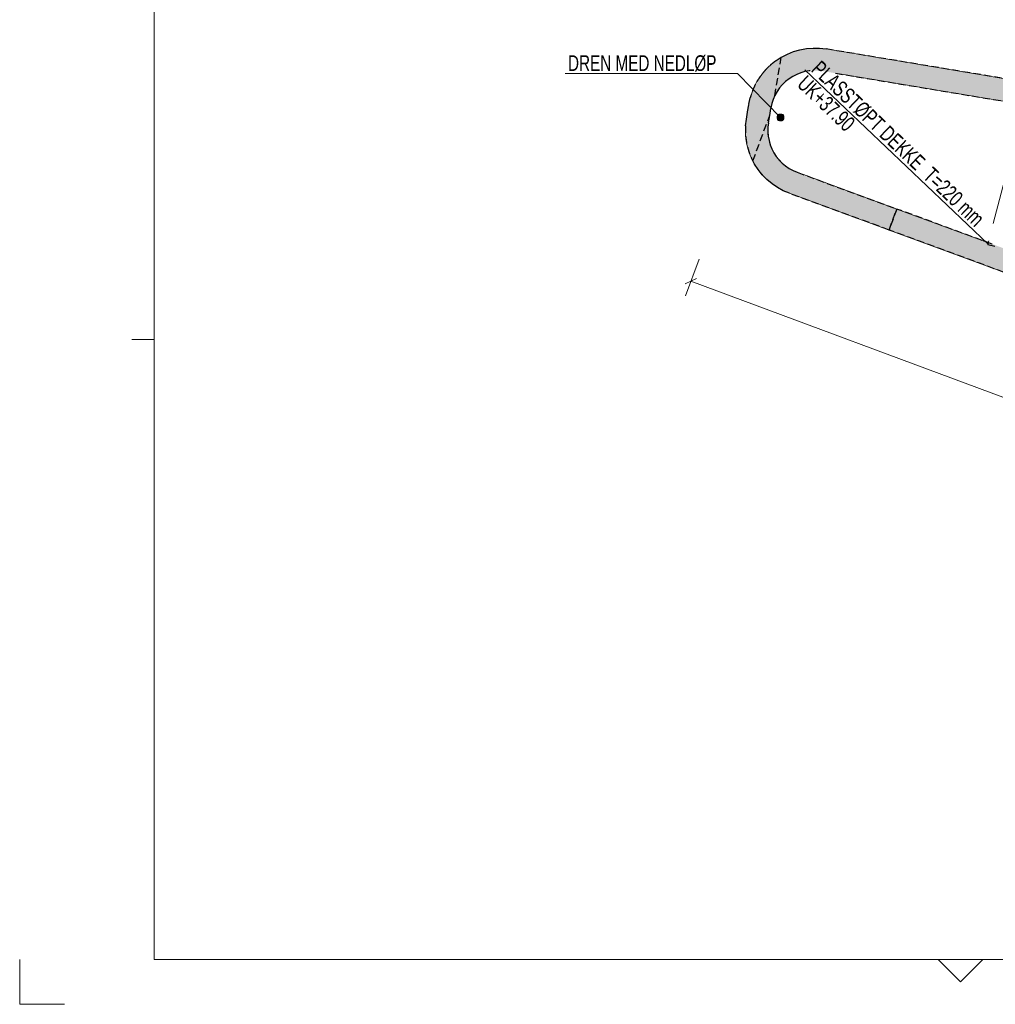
# Model space of a CAD drawing. Header units: millimetres. Extents: x 58962 to 143062, y 63981 to 123381.
# Tile 1 of 13: x 58962 to 80740, y 63981 to 85970. Entities that reach past the tile are written whole.
import ezdxf

# ---------------------------------------------------------------- set-up
doc = ezdxf.new("R2010")
doc.units = ezdxf.units.MM
doc.header["$LTSCALE"] = 100
doc.linetypes.add('HIDDEN', pattern=[2.38125, 1.5875, -0.79375])
doc.linetypes.add('XKITLINE00', pattern=[0])
for name, color, linetype, lineweight in [('GraphicObject', 6, 'Continuous', 0), ('OtherObjectType', 1, 'Continuous', 0), ('Part', 2, 'Continuous', 0), ('Part_Hidden', 7, 'Continuous', 0), ('Text', 3, 'Continuous', 0), ('Z-DIMENSIONS', 1, 'Continuous', 0)]:
    doc.layers.add(name, color=color, linetype=linetype, lineweight=lineweight)
doc.styles.add('ARIAL_NARROW', font='ARIALN.TTF')

msp = doc.modelspace()

# ---------------------------------------------------------------- hatches: boundary and pattern name
at = {"layer": 'Part'}
for points in [[(76964, 85316), (82290, 84431), (82208, 83937), (76882, 84822), (76785, 84834), (76687, 84835), (76589, 84828), (76492, 84810), (76398, 84783), (76307, 84747), (76219, 84702), (76137, 84649), (76060, 84588), (75989, 84520), (75926, 84446), (75870, 84365), (75822, 84279), (75783, 84189), (75753, 84096), (75732, 84000), (75704, 83832), (75211, 83914), (75239, 84082), (75270, 84226), (75315, 84366), (75374, 84501), (75445, 84629), (75529, 84750), (75625, 84862), (75730, 84965), (75846, 85056), (75970, 85136), (76101, 85203), (76238, 85257), (76379, 85297), (76524, 85323), (76671, 85335), (76818, 85333)], [(76317, 82562), (78541, 81742), (78368, 81273), (76144, 82093), (76008, 82151), (75878, 82222), (75756, 82305), (75642, 82401), (75539, 82507), (75446, 82622), (75366, 82746), (75298, 82878), (75243, 83016), (75202, 83158), (75175, 83303), (75163, 83451), (75166, 83599), (75183, 83746), (75211, 83914), (75704, 83832), (75676, 83664), (75665, 83566), (75663, 83467), (75671, 83369), (75689, 83272), (75716, 83177), (75753, 83085), (75798, 82998), (75852, 82915), (75913, 82838), (75982, 82767), (76058, 82704), (76139, 82648), (76226, 82601)], [(78541, 81742), (90111, 77485), (89939, 77016), (78368, 81273)]]:
    msp.add_hatch(color=253, dxfattribs=at).paths.add_polyline_path(points, flags=17)
at = {"layer": 'Text'}
msp.add_hatch(color=3, dxfattribs=at).paths.add_polyline_path([(76019, 83855), (76019, 83853), (76020, 83852), (76020, 83850), (76021, 83849), (76021, 83848), (76022, 83846), (76022, 83845), (76023, 83843), (76023, 83842), (76024, 83841), (76024, 83839), (76024, 83838), (76025, 83836), (76025, 83835), (76026, 83834), (76026, 83832), (76026, 83831), (76027, 83829), (76027, 83828), (76027, 83827), (76028, 83825), (76028, 83824), (76028, 83823), (76029, 83821), (76029, 83820), (76029, 83819), (76030, 83817), (76030, 83816), (76030, 83815), (76030, 83813), (76031, 83812), (76031, 83811), (76031, 83810), (76031, 83808), (76032, 83807), (76032, 83806), (76032, 83805), (76032, 83803), (76032, 83802), (76033, 83801), (76033, 83800), (76033, 83798), (76033, 83797), (76033, 83796), (76033, 83795), (76033, 83793), (76033, 83792), (76034, 83791), (76034, 83790), (76034, 83789), (76034, 83788), (76034, 83786), (76034, 83785), (76034, 83784), (76034, 83783), (76034, 83782), (76034, 83781), (76034, 83779), (76034, 83778), (76034, 83777), (76034, 83776), (76034, 83775), (76034, 83774), (76034, 83773), (76034, 83772), (76034, 83771), (76034, 83770), (76034, 83769), (76034, 83767), (76033, 83766), (76033, 83765), (76033, 83764), (76033, 83763), (76033, 83762), (76033, 83761), (76033, 83760), (76032, 83759), (76032, 83758), (76032, 83757), (76032, 83756), (76032, 83755), (76031, 83754), (76031, 83753), (76031, 83753), (76031, 83752), (76031, 83751), (76030, 83750), (76030, 83749), (76030, 83748), (76029, 83747), (76029, 83746), (76029, 83745), (76029, 83744), (76028, 83743), (76028, 83743), (76028, 83742), (76027, 83741), (76027, 83740), (76027, 83739), (76026, 83738), (76026, 83738), (76025, 83737), (76025, 83736), (76025, 83735), (76024, 83734), (76024, 83734), (76023, 83733), (76023, 83732), (76022, 83731), (76022, 83731), (76021, 83730), (76021, 83729), (76021, 83728), (76020, 83728), (76020, 83727), (76019, 83726), (76019, 83726), (76018, 83725), (76017, 83724), (76017, 83724), (76016, 83723), (76016, 83722), (76015, 83722), (76015, 83721), (76014, 83720), (76013, 83720), (76013, 83719), (76012, 83719), (76012, 83718), (76011, 83717), (76010, 83717), (76010, 83716), (76009, 83716), (76008, 83715), (76008, 83715), (76007, 83714), (76006, 83714), (76006, 83713), (76005, 83713), (76004, 83712), (76004, 83712), (76003, 83711), (76002, 83711), (76001, 83710), (76001, 83710), (76000, 83709), (75999, 83709), (75998, 83709), (75998, 83708), (75997, 83708), (75996, 83707), (75995, 83707), (75994, 83707), (75993, 83706), (75993, 83706), (75992, 83706), (75991, 83705), (75990, 83705), (75989, 83705), (75988, 83704), (75988, 83704), (75987, 83704), (75986, 83703), (75985, 83703), (75984, 83703), (75983, 83703), (75982, 83702), (75981, 83702), (75980, 83702), (75979, 83702), (75978, 83701), (75977, 83701), (75976, 83701), (75975, 83701), (75974, 83701), (75973, 83700), (75972, 83700), (75971, 83700), (75970, 83700), (75969, 83700), (75968, 83700), (75967, 83700), (75966, 83700), (75965, 83699), (75964, 83699), (75963, 83699), (75962, 83699), (75961, 83699), (75960, 83699), (75959, 83699), (75958, 83699), (75957, 83699), (75956, 83699), (75955, 83699), (75953, 83699), (75952, 83699), (75951, 83699), (75950, 83699), (75949, 83699), (75948, 83699), (75947, 83699), (75945, 83699), (75944, 83699), (75943, 83699), (75942, 83700), (75941, 83700), (75940, 83700), (75938, 83700), (75937, 83700), (75936, 83700), (75935, 83700), (75933, 83700), (75932, 83701), (75931, 83701), (75930, 83701), (75929, 83701), (75927, 83701), (75926, 83702), (75925, 83702), (75923, 83702), (75922, 83702), (75921, 83703), (75920, 83703), (75918, 83703), (75917, 83703), (75916, 83704), (75914, 83704), (75913, 83704), (75912, 83705), (75910, 83705), (75909, 83705), (75908, 83706), (75906, 83706), (75905, 83706), (75904, 83707), (75902, 83707), (75901, 83707), (75900, 83708), (75898, 83708), (75897, 83709), (75896, 83709), (75894, 83709), (75893, 83710), (75891, 83710), (75890, 83711), (75889, 83711), (75887, 83712), (75886, 83712), (75884, 83713), (75883, 83713), (75882, 83714), (75880, 83714), (75879, 83715), (75877, 83715), (75876, 83716), (75875, 83717), (75875, 83719), (75874, 83720), (75874, 83722), (75873, 83723), (75873, 83724), (75872, 83726), (75872, 83727), (75871, 83729), (75871, 83730), (75871, 83732), (75870, 83733), (75870, 83734), (75869, 83736), (75869, 83737), (75869, 83738), (75868, 83740), (75868, 83741), (75867, 83743), (75867, 83744), (75867, 83745), (75866, 83747), (75866, 83748), (75866, 83749), (75865, 83751), (75865, 83752), (75865, 83753), (75865, 83755), (75864, 83756), (75864, 83757), (75864, 83759), (75863, 83760), (75863, 83761), (75863, 83762), (75863, 83764), (75863, 83765), (75862, 83766), (75862, 83767), (75862, 83769), (75862, 83770), (75862, 83771), (75861, 83772), (75861, 83774), (75861, 83775), (75861, 83776), (75861, 83777), (75861, 83779), (75861, 83780), (75861, 83781), (75861, 83782), (75860, 83783), (75860, 83784), (75860, 83786), (75860, 83787), (75860, 83788), (75860, 83789), (75860, 83790), (75860, 83791), (75860, 83793), (75860, 83794), (75860, 83795), (75860, 83796), (75860, 83797), (75860, 83798), (75860, 83799), (75860, 83800), (75860, 83801), (75860, 83802), (75861, 83803), (75861, 83805), (75861, 83806), (75861, 83807), (75861, 83808), (75861, 83809), (75861, 83810), (75861, 83811), (75862, 83812), (75862, 83813), (75862, 83814), (75862, 83815), (75862, 83816), (75862, 83817), (75863, 83818), (75863, 83819), (75863, 83819), (75863, 83820), (75864, 83821), (75864, 83822), (75864, 83823), (75864, 83824), (75865, 83825), (75865, 83826), (75865, 83827), (75866, 83828), (75866, 83829), (75866, 83829), (75867, 83830), (75867, 83831), (75867, 83832), (75868, 83833), (75868, 83834), (75868, 83834), (75869, 83835), (75869, 83836), (75870, 83837), (75870, 83838), (75870, 83838), (75871, 83839), (75871, 83840), (75872, 83841), (75872, 83841), (75873, 83842), (75873, 83843), (75874, 83844), (75874, 83844), (75875, 83845), (75875, 83846), (75876, 83846), (75876, 83847), (75877, 83848), (75877, 83848), (75878, 83849), (75878, 83850), (75879, 83850), (75880, 83851), (75880, 83852), (75881, 83852), (75881, 83853), (75882, 83853), (75883, 83854), (75883, 83855), (75884, 83855), (75884, 83856), (75885, 83856), (75886, 83857), (75886, 83857), (75887, 83858), (75888, 83858), (75888, 83859), (75889, 83859), (75890, 83860), (75891, 83860), (75891, 83861), (75892, 83861), (75893, 83862), (75894, 83862), (75894, 83863), (75895, 83863), (75896, 83863), (75897, 83864), (75897, 83864), (75898, 83865), (75899, 83865), (75900, 83865), (75901, 83866), (75902, 83866), (75902, 83867), (75903, 83867), (75904, 83867), (75905, 83867), (75906, 83868), (75907, 83868), (75908, 83868), (75908, 83869), (75909, 83869), (75910, 83869), (75911, 83870), (75912, 83870), (75913, 83870), (75914, 83870), (75915, 83870), (75916, 83871), (75917, 83871), (75918, 83871), (75919, 83871), (75920, 83871), (75921, 83872), (75922, 83872), (75923, 83872), (75924, 83872), (75925, 83872), (75926, 83872), (75927, 83872), (75928, 83873), (75929, 83873), (75930, 83873), (75931, 83873), (75932, 83873), (75933, 83873), (75934, 83873), (75935, 83873), (75936, 83873), (75937, 83873), (75939, 83873), (75940, 83873), (75941, 83873), (75942, 83873), (75943, 83873), (75944, 83873), (75945, 83873), (75946, 83873), (75948, 83873), (75949, 83873), (75950, 83873), (75951, 83873), (75952, 83873), (75953, 83872), (75955, 83872), (75956, 83872), (75957, 83872), (75958, 83872), (75959, 83872), (75961, 83872), (75962, 83871), (75963, 83871), (75964, 83871), (75966, 83871), (75967, 83871), (75968, 83870), (75969, 83870), (75971, 83870), (75972, 83870), (75973, 83869), (75975, 83869), (75976, 83869), (75977, 83869), (75978, 83868), (75980, 83868), (75981, 83868), (75982, 83867), (75984, 83867), (75985, 83867), (75986, 83866), (75988, 83866), (75989, 83866), (75990, 83865), (75992, 83865), (75993, 83865), (75994, 83864), (75996, 83864), (75997, 83863), (75999, 83863), (76000, 83863), (76001, 83862), (76003, 83862), (76004, 83861), (76006, 83861), (76007, 83860), (76008, 83860), (76010, 83859), (76011, 83859), (76013, 83858), (76014, 83858), (76015, 83857), (76017, 83857), (76018, 83856)], flags=17)

# ---------------------------------------------------------------- linework, layer by layer
at = {"layer": 'GraphicObject', "color": 3, "linetype": 'Continuous', "lineweight": 0}
msp.add_line((76492, 84853), (80577, 80962), dxfattribs=at)
at = {"layer": 'OtherObjectType', "color": 1, "linetype": 'Continuous', "lineweight": 0}
for p, q in [((61962, 122381), (61962, 64981)), ((61962, 64981), (142062, 64981))]:
    msp.add_line(p, q, dxfattribs=at)
at = {"layer": 'OtherObjectType', "color": 2, "linetype": 'Continuous', "lineweight": 0}
for p, q in [((61462, 78831), (61962, 78831)), ((58962, 63981), (58962, 64981)), ((79962, 64481), (79462, 64981)), ((79962, 64481), (80462, 64981)), ((58962, 63981), (59962, 63981))]:
    msp.add_line(p, q, dxfattribs=at)
at = {"layer": 'Part', "color": 7, "linetype": 'XKITLINE00', "lineweight": 0}
for p, q in [((76964, 85316), (76818, 85333)), ((76964, 85316), (82290, 84431)), ((82208, 83937), (77173, 84774)), ((75270, 84226), (75239, 84082)), ((75211, 83914), (75239, 84082)), ((75704, 83832), (75732, 84000)), ((75732, 84000), (75753, 84096)), ((81388, 84074), (80696, 81418)), ((75183, 83746), (75211, 83914)), ((75676, 83664), (75704, 83832)), ((75183, 83746), (75166, 83599)), ((75665, 83566), (75676, 83664)), ((76317, 82562), (76226, 82601)), ((76317, 82562), (78541, 81742)), ((76008, 82151), (76144, 82093)), ((76144, 82093), (78368, 81273)), ((80671, 80959), (78541, 81742)), ((78368, 81273), (89939, 77016)), ((80595, 81031), (80584, 80990))]:
    msp.add_line(p, q, dxfattribs=at)
for centre, radius, start, end in [((76718, 83836), 1500, 86.1898, 164.9398), ((76718, 83836), 1000, 96.2642, 164.9398), ((76662, 83500), 1500, 176.2222, 244.1116), ((76662, 83500), 1000, 176.2222, 244.1116)]:
    msp.add_arc(centre, radius, start, end, dxfattribs=at)
at = {"layer": 'Part_Hidden', "linetype": 'HIDDEN', "lineweight": 25}
for p, q in [((76379, 85297), (76524, 85323)), ((76524, 85323), (76671, 85335)), ((76671, 85335), (76818, 85333)), ((76818, 85333), (76964, 85316)), ((75818, 84271), (75961, 85130)), ((75846, 85056), (75961, 85130)), ((75961, 85130), (75970, 85136)), ((75970, 85136), (76101, 85203)), ((76101, 85203), (76238, 85257)), ((76238, 85257), (76379, 85297)), ((82290, 84431), (76964, 85316)), ((76219, 84702), (76137, 84649)), ((76307, 84747), (76219, 84702)), ((76398, 84783), (76307, 84747)), ((76492, 84810), (76398, 84783)), ((76589, 84828), (76492, 84810)), ((76608, 84829), (76589, 84828)), ((77173, 84774), (81368, 84077)), ((75926, 84446), (75870, 84365)), ((75989, 84520), (75926, 84446)), ((76060, 84588), (75989, 84520)), ((76137, 84649), (76060, 84588)), ((75239, 84082), (75270, 84226)), ((75822, 84279), (75783, 84189)), ((75870, 84365), (75822, 84279)), ((75211, 83914), (75239, 84082)), ((75704, 83832), (75732, 84000)), ((75753, 84096), (75732, 84000)), ((75783, 84189), (75753, 84096)), ((75183, 83746), (75211, 83914)), ((75330, 82816), (75704, 83832)), ((75676, 83664), (75704, 83832)), ((75166, 83599), (75183, 83746)), ((75665, 83566), (75663, 83467)), ((75676, 83664), (75665, 83566)), ((75663, 83467), (75671, 83369)), ((75671, 83369), (75689, 83272)), ((75689, 83272), (75716, 83177)), ((75716, 83177), (75753, 83085)), ((75753, 83085), (75798, 82998)), ((75798, 82998), (75852, 82915)), ((75852, 82915), (75913, 82838)), ((75330, 82816), (75298, 82878)), ((75366, 82746), (75330, 82816)), ((75446, 82622), (75366, 82746)), ((75913, 82838), (75982, 82767)), ((75982, 82767), (76058, 82704)), ((76058, 82704), (76139, 82648)), ((75539, 82507), (75446, 82622)), ((75642, 82401), (75539, 82507)), ((76139, 82648), (76226, 82601)), ((76226, 82601), (76317, 82562)), ((76317, 82562), (78541, 81742)), ((75756, 82305), (75642, 82401)), ((75878, 82222), (75756, 82305)), ((76008, 82151), (75878, 82222)), ((76144, 82093), (76008, 82151)), ((78368, 81273), (76144, 82093)), ((78368, 81273), (78541, 81742)), ((78541, 81742), (78368, 81273)), ((80671, 80959), (78541, 81742)), ((91666, 76380), (78368, 81273)), ((80584, 80990), (80572, 80943)), ((80731, 80902), (80572, 80943))]:
    msp.add_line(p, q, dxfattribs=at)
for centre, start, end in [((76718, 83836), 125.5648, 164.9398), ((76662, 83500), 176.2222, 204.5094)]:
    msp.add_arc(centre, 1500, start, end, dxfattribs=at)
at = {"layer": 'Text', "color": 3, "linetype": 'Continuous', "lineweight": 0}
for p in [(71142, 84765), (75947, 83786)]:
    msp.add_line(p, (74983, 84765), dxfattribs=at)
at = {"layer": 'Z-DIMENSIONS', "color": 7, "linetype": 'Continuous', "lineweight": 0}
for p, q in [((74129, 80621), (73824, 79801)), ((74073, 80187), (73819, 80070)), ((73946, 80129), (94811, 72368))]:
    msp.add_line(p, q, dxfattribs=at)
at = {"layer": 'Z-DIMENSIONS', "color": 3}
msp.add_point((73946, 80129), dxfattribs=at)

# ---------------------------------------------------------------- texts
at = {"layer": 'Text', "color": 3, "style": 'ARIAL_NARROW', "width": 0.85}
msp.add_text('DREN MED NEDLØP', height=350, dxfattribs=at).set_placement((71202, 84825))
for s, p in [('PLASSTØPT DEKKE  T=220 mm', (76608, 84829)), ('UK+37.90', (76294, 84499))]:
    msp.add_text(s, height=350, rotation=-43.6078, dxfattribs=at).set_placement(p)

doc.saveas('drawing.dxf')
